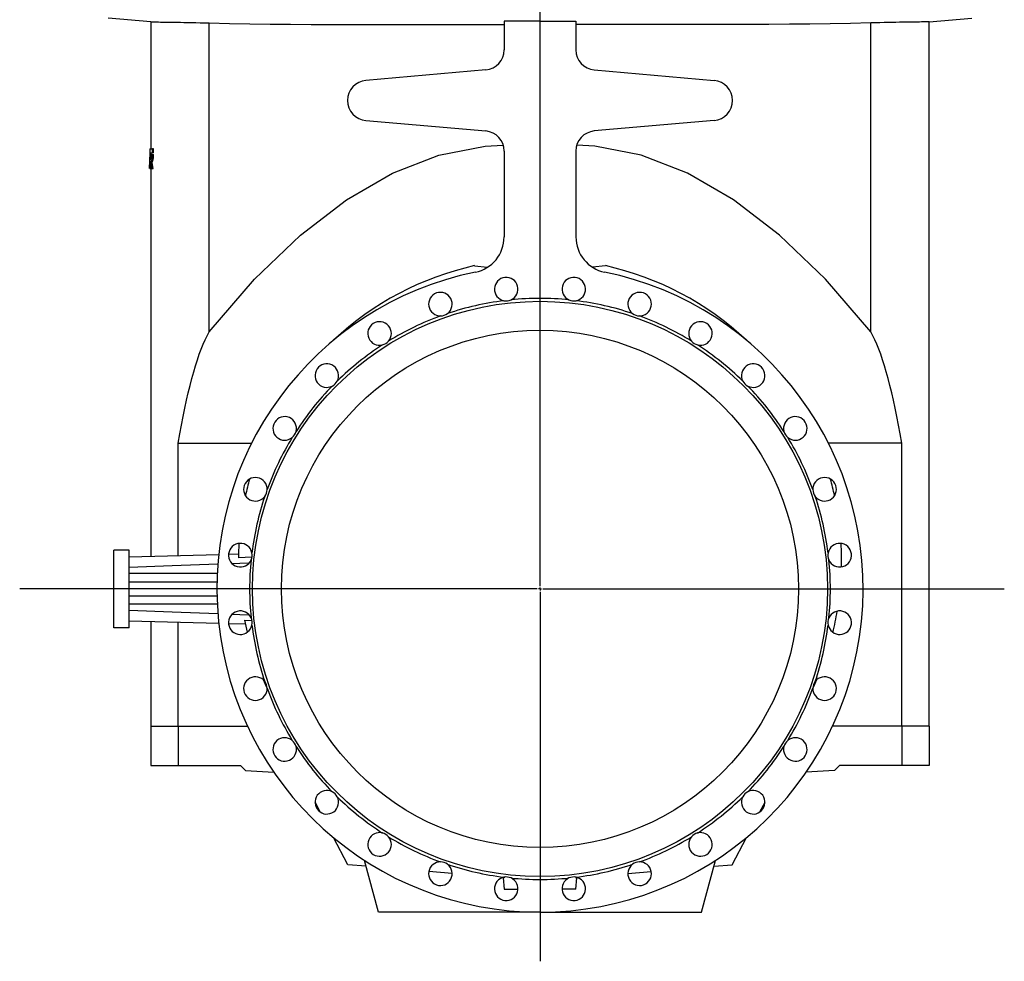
# Model space of a CAD drawing. Extents: x -1667 to 1410, y -819 to 3536.
# Tile 2 of 4: x -1653 to 61, y 367 to 2005. Entities that reach past the tile are written whole.
import ezdxf

# ---------------------------------------------------------------- set-up
doc = ezdxf.new("R2010")
doc.units = 0
doc.layers.get('0').update_dxf_attribs({"linetype": 'CONTINUOUS'})
doc.layers.add('FORMAT', color=7, linetype='CONTINUOUS')

# ---------------------------------------------------------------- blocks, each defined once
blk = doc.blocks.new('SW_CENTERMARKSYMBOL_0')
at = {"layer": 'FORMAT', "color": 0}
for p, q in [((0, 5), (0, 2521.4)), ((-5, 0), (-905.8, 0)), ((0, 0), (-2.5, 0)), ((0, 0), (0, 2.5)), ((0, 0), (0, -2.5)), ((0, 0), (2.5, 0)), ((5, 0), (808.3, 0)), ((0, -5), (0, -647.9))]:
    blk.add_line(p, q, dxfattribs=at)

msp = doc.modelspace()

# ---------------------------------------------------------------- linework, layer by layer
at = {"color": 7, "linetype": 'CONTINUOUS'}
for p, q in [((-1424.4, 2001.3), (-1498.7, 2007.8)), ((-746.8, 2002.5), (-746.8, 2007.8)), ((-69.2, 2001.3), (5.1, 2007.8)), ((-1424.4, 2001.3), (-1424.4, 1780.5)), ((-1323, 1461.9), (-1323, 1999.6)), ((-746.8, 2002.5), (-809.3, 2002.6)), ((-809.3, 2002.6), (-809.3, 1952.7)), ((-746.8, 2002.5), (-684.3, 2002.6)), ((-684.3, 2002.6), (-684.3, 1952.7)), ((-170.7, 1461.9), (-170.7, 1999.6)), ((-69.2, 776), (-69.2, 2001.3)), ((-841.3, 1917.8), (-1049.9, 1899.6)), ((-652.4, 1917.8), (-443.8, 1899.6)), ((-1049.9, 1829.9), (-841.3, 1811.6)), ((-443.8, 1829.9), (-652.4, 1811.6)), ((-1426.1, 1780.5), (-1421.6, 1780.5)), ((-1425.6, 1773.4), (-1421.6, 1773.4)), ((-1425.4, 1770.6), (-1424.3, 1770.6)), ((-1424.9, 1761.7), (-1424.3, 1770.6)), ((-1424.3, 1770.6), (-1423.4, 1770.6)), ((-1423.7, 1770.6), (-1423.6, 1773.4)), ((-1423.3, 1770.6), (-1421.6, 1770.6)), ((-1421.6, 1773.4), (-1421.6, 1780.5)), ((-1419.7, 1780.5), (-1421.6, 1780.5)), ((-1419.7, 1773.4), (-1421.6, 1773.4)), ((-1421.6, 1763.8), (-1421.6, 1770.6)), ((-1421.6, 1770.6), (-1419.7, 1770.6)), ((-1419.7, 1773.4), (-1419.7, 1780.5)), ((-1419.7, 1763.8), (-1419.7, 1770.6)), ((-809.3, 1776.7), (-809.3, 1627.1)), ((-684.3, 1776.7), (-684.3, 1627.1)), ((-1426.4, 1756.5), (-1426.4, 1746.2)), ((-1425.7, 1746.2), (-1425.2, 1755.8)), ((-1425.2, 1755.8), (-1424, 1746.2)), ((-1422.1, 1746.2), (-1423.9, 1757)), ((-1423.9, 1757), (-1421.9, 1757)), ((-1422.2, 1763.8), (-1421.6, 1763.8)), ((-1420.2, 1746.2), (-1421.9, 1757)), ((-1421.6, 1763.8), (-1419.7, 1763.8)), ((-1426.4, 1746.2), (-1426.4, 1746.2)), ((-1426.3, 1746.2), (-1425.7, 1746.2)), ((-1425.7, 1746.2), (-1423.7, 1746.2)), ((-1424.4, 1746.2), (-1424.4, 1071.1)), ((-1424, 1746.2), (-1422.1, 1746.2)), ((-1422.1, 1746.2), (-1420.2, 1746.2)), ((-1421.5, 1746.2), (-1421.9, 1746.2)), ((-860.6, 1577.2), (-838.1, 1574.4)), ((-633, 1577.2), (-655.5, 1574.4)), ((-1376.5, 1268.5), (-1248.9, 1268.4)), ((-1376.5, 1072.4), (-1376.5, 1268.5)), ((-117.1, 1268.5), (-244.8, 1268.4)), ((-117.1, 776), (-117.1, 1268.5)), ((-1488.8, 947.2), (-1488.8, 1082.2)), ((-1461.8, 1082.2), (-1488.8, 1082.2)), ((-1461.8, 947.2), (-1461.8, 1082.2)), ((-1306.2, 1074.2), (-1461.8, 1070.1)), ((-1271.7, 1075.1), (-1289, 1074.7)), ((-1248.4, 1069.7), (-1271.8, 1069)), ((-1308.7, 1041.3), (-1461.8, 1041.3)), ((-1309.2, 1026.7), (-1461.8, 1026.7)), ((-1461.8, 1002.7), (-1309.1, 1002.7)), ((-1308.7, 988.2), (-1461.8, 988.2)), ((-1261.3, 960.1), (-1248.4, 959.8)), ((-1461.8, 947.2), (-1488.8, 947.2)), ((-1461.8, 959.3), (-1306.2, 955.2)), ((-1424.4, 958.3), (-1424.4, 776)), ((-1376.5, 776), (-1376.5, 957.1)), ((-1289, 954.8), (-1260, 954)), ((-1424.4, 776), (-1376.5, 776)), ((-1424.4, 776), (-1424.4, 707.2)), ((-1376.5, 776), (-1376.5, 707.2)), ((-1376.5, 776), (-1256.1, 776)), ((-117.1, 776), (-237.5, 776)), ((-117.1, 776), (-117.1, 707.2)), ((-69.2, 776), (-117.1, 776)), ((-69.2, 776), (-69.2, 707.2)), ((-1424.4, 707.2), (-1376.5, 707.2)), ((-1376.5, 707.2), (-1268.2, 707.2)), ((-1268.2, 707.2), (-1259.5, 698.6)), ((-225.4, 707.2), (-234.1, 698.6)), ((-117.1, 707.2), (-225.4, 707.2)), ((-69.2, 707.2), (-117.1, 707.2)), ((-1259.5, 698.6), (-1210.3, 696)), ((-234.1, 698.6), (-283.3, 696)), ((-1129.6, 626.6), (-1138.5, 643.5)), ((-364, 626.6), (-355.1, 643.5)), ((-1081.5, 534.9), (-1106.2, 582)), ((-412.1, 534.9), (-387.4, 582)), ((-1049.5, 532.3), (-1081.5, 534.9)), ((-1028.1, 452.2), (-1052.2, 542.3)), ((-465.6, 452.2), (-441.4, 542.3)), ((-444.1, 532.3), (-412.1, 534.9)), ((-899.7, 519.7), (-940.3, 523.1)), ((-593.9, 519.7), (-553.3, 523.1)), ((-811.1, 512.2), (-812.4, 512.3)), ((-811.1, 512.2), (-809.3, 492.2)), ((-809.3, 512.2), (-811.1, 512.2)), ((-809.4, 513.2), (-809.3, 512.2)), ((-684.2, 513.2), (-684.3, 512.2)), ((-684.3, 492.2), (-682.6, 512.2)), ((-684.3, 512.2), (-682.6, 512.2)), ((-682.6, 512.2), (-681.2, 512.3)), ((-809.3, 492.2), (-785.1, 492.2)), ((-684.3, 492.2), (-708.5, 492.2)), ((-746.8, 452.2), (-1028.1, 452.2)), ((-746.8, 452.2), (-465.6, 452.2))]:
    msp.add_line(p, q, dxfattribs=at)
for points in [[(-1424.4, 2001.3), (-1424.2, 2001.3), (-1423.6, 2001.3), (-1422.5, 2001.3), (-1421, 2001.3), (-1419.1, 2001.3), (-1416.7, 2001.2), (-1414, 2001.2), (-1410.8, 2001.2), (-1407.3, 2001.1), (-1403.4, 2001.1), (-1399.1, 2001), (-1394.5, 2000.9), (-1389.5, 2000.9), (-1384.2, 2000.8), (-1378.6, 2000.7), (-1372.7, 2000.7), (-1366.6, 2000.6), (-1360.2, 2000.5), (-1353.2, 2000.3), (-1345.9, 2000.2), (-1338.4, 2000), (-1330.7, 1999.8), (-1323, 1999.6)], [(-1323, 1999.6), (-1287.6, 1998.6), (-1252.1, 1997.9), (-1216.6, 1997.4), (-1181, 1997.2), (-1145.2, 1997.1), (-1109.4, 1997.1), (-1073.5, 1997.1), (-1037.6, 1997.1), (-1001.4, 1997.1), (-965.1, 1997.1), (-928.8, 1997.1), (-892.5, 1997.1), (-859.9, 1997.1), (-827.2, 1997), (-809.3, 1997)], [(-170.7, 1999.6), (-206, 1998.6), (-241.5, 1997.9), (-277, 1997.4), (-312.6, 1997.2), (-348.4, 1997.1), (-384.2, 1997.1), (-420.1, 1997.1), (-456, 1997.1), (-492.2, 1997.1), (-528.5, 1997.1), (-564.8, 1997.1), (-601.1, 1997.1), (-633.7, 1997.1), (-666.4, 1997), (-684.3, 1997)], [(-69.2, 2001.3), (-69.4, 2001.3), (-70.1, 2001.3), (-71.1, 2001.3), (-72.6, 2001.3), (-74.6, 2001.3), (-76.9, 2001.2), (-79.6, 2001.2), (-82.8, 2001.2), (-86.3, 2001.1), (-90.2, 2001.1), (-94.5, 2001), (-99.1, 2000.9), (-104.1, 2000.9), (-109.4, 2000.8), (-115, 2000.7), (-120.9, 2000.7), (-127.1, 2000.6), (-133.4, 2000.5), (-140.5, 2000.3), (-147.7, 2000.2), (-155.2, 2000), (-162.9, 1999.8), (-170.7, 1999.6)], [(-1323, 1461.9), (-1243.6, 1553.7), (-1163.8, 1630.4), (-1083.8, 1691.9), (-1003.5, 1738.2), (-923, 1769.2), (-842.5, 1784.9), (-810.8, 1786.9)], [(-170.7, 1461.9), (-250, 1553.7), (-329.8, 1630.4), (-409.8, 1691.9), (-490.1, 1738.2), (-570.6, 1769.2), (-651.1, 1784.9), (-682.8, 1786.9)], [(-1426.1, 1780.5), (-1426.3, 1768.5), (-1426.4, 1756.5)], [(-1426.4, 1746.2), (-1426.1, 1759.8), (-1425.6, 1773.4)], [(-1425.4, 1770.6), (-1425.9, 1758.4), (-1426.3, 1746.2)], [(-1423.3, 1770.6), (-1423.3, 1769.8), (-1423.3, 1768.9), (-1423.4, 1768.1), (-1423.4, 1767.3), (-1423.6, 1765.8), (-1423.8, 1764.4), (-1424.1, 1763.3), (-1424.3, 1762.5), (-1424.4, 1762.2), (-1424.5, 1762), (-1424.7, 1761.9), (-1424.8, 1761.8), (-1424.9, 1761.7)], [(-1376.5, 1268.5), (-1373.7, 1284.5), (-1370.9, 1299.9), (-1368, 1314.8), (-1365.1, 1329.2), (-1362.1, 1343), (-1359.1, 1356.2), (-1356, 1368.8), (-1352.9, 1380.9), (-1349.7, 1392.4), (-1346.5, 1403.2), (-1343.2, 1413.5), (-1339.9, 1423.1), (-1336.6, 1432.2), (-1333.2, 1440.5), (-1329.8, 1448.3), (-1326.4, 1455.4), (-1323, 1461.9)], [(-117.1, 1268.5), (-119.9, 1284.5), (-122.7, 1299.9), (-125.6, 1314.8), (-128.5, 1329.2), (-131.5, 1343), (-134.5, 1356.2), (-137.6, 1368.8), (-140.7, 1380.9), (-143.9, 1392.4), (-147.1, 1403.2), (-150.4, 1413.5), (-153.7, 1423.1), (-157, 1432.2), (-160.4, 1440.5), (-163.8, 1448.3), (-167.2, 1455.4), (-170.7, 1461.9)], [(-1461.8, 1052.5), (-1387, 1055.4), (-1307.6, 1058.2)], [(-1283, 1059.1), (-1269.3, 1059.6), (-1253, 1060.2)], [(-1307.6, 971.2), (-1387, 974.1), (-1461.8, 976.9)], [(-1253, 969.3), (-1269.3, 969.8), (-1283, 970.3)]]:
    msp.add_lwpolyline(points, dxfattribs=at)
for radius in [500.5, 450]:
    msp.add_circle((-746.8, 1014.7), radius, dxfattribs=at)
for centre, radius, start, end in [((-844.3, 1952.7), 35, 275, 0), ((-649.3, 1952.7), 35, 180, 265), ((-1046.8, 1864.7), 35, 95, 265), ((-446.8, 1864.7), 35, 275, 85), ((-844.3, 1776.7), 35, 0, 85), ((-649.3, 1776.7), 35, 95, 180), ((-1436.9, 1764), 14.8, 331.9487, 359.0788), ((-1435.2, 1764), 14.9, 332.3072, 359.1215), ((-871.8, 1627.1), 62.5, 281.537, 0), ((-621.8, 1627.1), 62.5, 180, 258.463), ((-746.8, 1064.7), 525, 102.5167, 133.1834), ((-746.8, 1064.7), 525, 46.8166, 77.4833), ((-746.8, 1014.7), 562.5, 101.537, 78.463), ((-805.6, 1536.4), 20.5, 294.0514, 258.8086), ((-688, 1536.4), 20.5, 281.1914, 245.9486), ((-920.2, 1510.3), 20.5, 306.9085, 271.6658), ((-573.4, 1510.3), 20.5, 268.3342, 233.0915), ((-746.8, 1014.7), 505.5, 97.1334, 108.5837), ((-805.6, 1536.4), 20.5, 258.8087, 294.0513), ((-746.8, 1014.7), 505.5, 84.2734, 95.7266), ((-688, 1536.4), 20.5, 245.9487, 281.1913), ((-746.8, 1014.7), 505.5, 71.4163, 82.8666), ((-920.2, 1510.3), 20.5, 271.666, 306.9083), ((-573.4, 1510.3), 20.5, 233.0917, 268.334), ((-1026.1, 1459.2), 20.5, 319.7657, 284.5229), ((-746.8, 1014.7), 505.5, 109.9906, 121.4409), ((-746.8, 1014.7), 505.5, 58.5591, 70.0094), ((-467.5, 1459.2), 20.5, 255.4771, 220.2343), ((-1026.1, 1459.2), 20.5, 284.5231, 319.7656), ((-467.5, 1459.2), 20.5, 220.2344, 255.4769), ((-746.8, 1014.7), 505.5, 122.8477, 134.298), ((-746.8, 1014.7), 505.5, 45.702, 57.1523), ((-1118, 1385.9), 20.5, 332.6228, 297.3801), ((-375.6, 1385.9), 20.5, 242.6199, 207.3772), ((-1118, 1385.9), 20.5, 297.38, 332.6229), ((-375.6, 1385.9), 20.5, 207.3771, 242.62), ((-746.8, 1014.7), 505.5, 135.7048, 147.1552), ((-746.8, 1014.7), 505.5, 32.8448, 44.2952), ((-1191.3, 1294), 20.5, 345.4799, 310.2372), ((-302.3, 1294), 20.5, 229.7628, 194.5201), ((-1191.3, 1294), 20.5, 310.237, 345.4801), ((-302.3, 1294), 20.5, 194.5199, 229.763), ((-746.8, 1014.7), 505.5, 148.562, 160.0123), ((-746.8, 1014.7), 505.5, 19.9877, 31.438), ((-1242.3, 1188.1), 20.5, 358.3371, 323.0943), ((-746.8, 1064.7), 525, 164.3959, 167.6408), ((-251.3, 1188.1), 20.5, 216.9057, 181.6629), ((-746.8, 1064.7), 525, 12.3592, 15.6041), ((-1242.3, 1188.1), 20.5, 323.0945, 358.3369), ((-251.3, 1188.1), 20.5, 181.6631, 216.9055), ((-746.8, 1014.7), 505.5, 161.4191, 172.8694), ((-746.8, 1014.7), 505.5, 7.1306, 18.5809), ((-1268.5, 1073.5), 20.5, 11.1942, 335.9515), ((-746.8, 1064.7), 525, 176.8208, 179.5347), ((-225.1, 1073.5), 20.5, 204.0485, 168.8058), ((-746.8, 1064.7), 525, 358.7465, 3.1792), ((-746.8, 1014.7), 505.5, 174.2763, 185.7266), ((-1268.5, 1073.5), 20.5, 335.9515, 11.194), ((-225.1, 1073.5), 20.5, 168.806, 204.0485), ((-746.8, 1014.7), 505.5, 354.2734, 5.7237), ((-1268.5, 955.9), 20.5, 24.0514, 348.8086), ((-746.8, 1064.7), 525, 191.489, 193.8278), ((-1268.5, 955.9), 20.5, 348.8085, 24.0515), ((-225.1, 955.9), 20.5, 155.9485, 191.1915), ((-225.1, 955.9), 20.5, 191.1914, 155.9486), ((-746.8, 1064.7), 525, 346.1722, 350.2686), ((-746.8, 1014.7), 505.5, 187.1334, 198.5837), ((-746.8, 1014.7), 505.5, 341.4163, 352.8666), ((-1242.3, 841.3), 20.5, 36.9085, 1.6658), ((-251.3, 841.3), 20.5, 178.3342, 143.0915), ((-746.8, 1064.7), 525, 203.3361, 205.1998), ((-1242.3, 841.3), 20.5, 1.6658, 36.9085), ((-746.8, 1014.7), 505.5, 199.9906, 211.4409), ((-746.8, 1014.7), 505.5, 328.5591, 340.0094), ((-746.8, 1064.7), 525, 334.8002, 336.6639), ((-251.3, 841.3), 20.5, 143.0915, 178.3342), ((-1191.3, 735.4), 20.5, 49.7657, 14.5229), ((-302.3, 735.4), 20.5, 165.4771, 130.2343), ((-1191.3, 735.4), 20.5, 14.5232, 49.7655), ((-746.8, 1014.7), 505.5, 212.8477, 224.298), ((-746.8, 1014.7), 505.5, 315.702, 327.1523), ((-302.3, 735.4), 20.5, 130.2345, 165.4768), ((-1118, 643.5), 20.5, 62.6228, 27.3801), ((-1118, 643.5), 20.5, 27.3803, 62.6227), ((-746.8, 1014.7), 505.5, 225.7048, 237.1552), ((-746.8, 1014.7), 505.5, 302.8448, 314.2952), ((-375.6, 643.5), 20.5, 152.6199, 117.3772), ((-375.6, 643.5), 20.5, 117.3773, 152.6197), ((-1026.1, 570.2), 20.5, 75.4799, 40.2372), ((-1026.1, 570.2), 20.5, 40.2375, 75.4797), ((-746.8, 1014.7), 505.5, 238.562, 250.0123), ((-746.8, 1014.7), 505.5, 289.9877, 301.438), ((-467.5, 570.2), 20.5, 139.7628, 104.5201), ((-467.5, 570.2), 20.5, 104.5203, 139.7625), ((-920.2, 519.2), 20.5, 88.3371, 53.0943), ((-920.2, 519.2), 20.5, 53.0944, 88.3373), ((-746.8, 1014.7), 505.5, 251.4191, 262.8694), ((-746.8, 1014.7), 505.5, 277.1306, 288.5809), ((-573.4, 519.2), 20.5, 126.9057, 91.6629), ((-573.4, 519.2), 20.5, 91.6627, 126.9056), ((-805.6, 493), 20.5, 101.1942, 65.9515), ((-805.6, 493), 20.5, 65.9515, 101.194), ((-746.8, 1014.7), 505.5, 264.2763, 275.7237), ((-688, 493), 20.5, 114.0485, 78.8058), ((-688, 493), 20.5, 78.806, 114.0485)]:
    msp.add_arc(centre, radius, start, end, dxfattribs=at)

# ---------------------------------------------------------------- block references
at = {"layer": 'FORMAT'}
msp.add_blockref('SW_CENTERMARKSYMBOL_0', (-746.8, 1014.7), dxfattribs=at)

doc.saveas('drawing.dxf')
